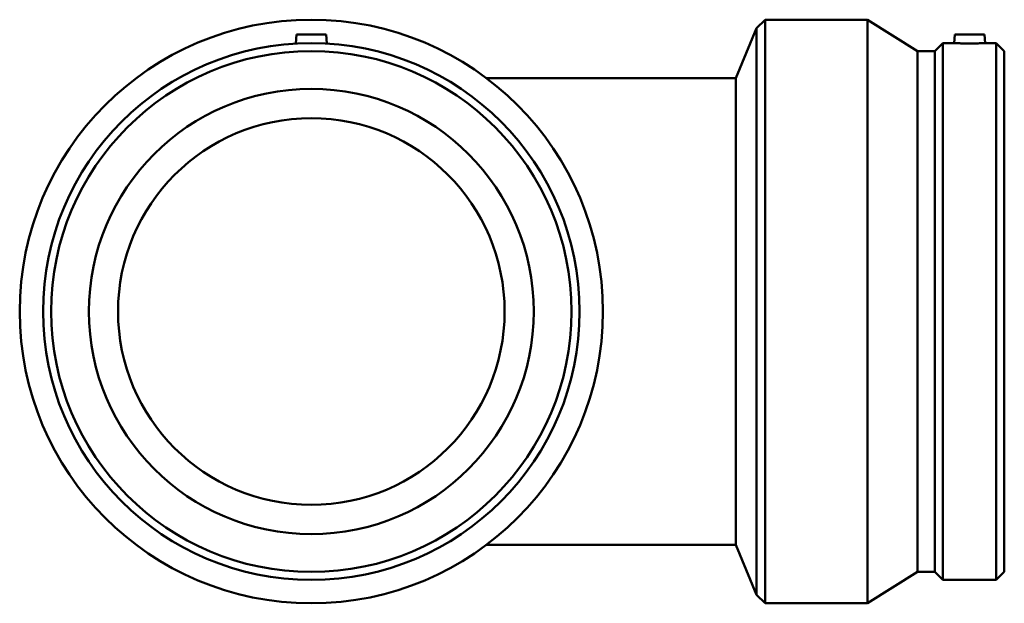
# Model space of a CAD drawing. Header units: millimetres. Extents: x -796 to 1473, y -1016 to 1243.
# Tile 1 of 6: x -796 to -298, y 119 to 414. Entities that reach past the tile are written whole.
import ezdxf

# ---------------------------------------------------------------- set-up
doc = ezdxf.new("R2010")
doc.units = ezdxf.units.MM
doc.layers.add('Visible (ANSI)', color=7, linetype='Continuous', lineweight=50)

msp = doc.modelspace()

# ---------------------------------------------------------------- linework, layer by layer
at = {"layer": 'Visible (ANSI)'}
for p, q in [((-423.009, 410.013), (-418.688, 414.333)), ((-418.688, 414.333), (-418.688, 119.333)), ((-366.888, 414.333), (-418.688, 414.333)), ((-366.888, 414.333), (-366.888, 119.333)), ((-341.551, 398.462), (-366.888, 414.333)), ((-433.438, 384.833), (-423.009, 410.013)), ((-423.009, 410.013), (-423.009, 123.653)), ((-655.688, 406.833), (-656.085, 402.303)), ((-655.688, 406.833), (-640.688, 406.833)), ((-640.688, 406.833), (-640.292, 402.303)), ((-322.733, 406.833), (-323.11, 402.533)), ((-322.733, 406.833), (-307.733, 406.833)), ((-307.733, 406.833), (-307.357, 402.533)), ((-341.551, 398.462), (-341.551, 135.204)), ((-332.778, 398.462), (-341.551, 398.462)), ((-332.778, 398.462), (-328.707, 402.533)), ((-332.778, 398.462), (-332.778, 135.204)), ((-328.707, 402.533), (-328.707, 131.133)), ((-323.11, 402.533), (-328.707, 402.533)), ((-301.759, 402.533), (-307.357, 402.533)), ((-301.759, 402.533), (-301.759, 131.133)), ((-297.688, 398.462), (-301.759, 402.533)), ((-297.688, 398.462), (-297.688, 135.204)), ((-433.438, 384.833), (-559.688, 384.833)), ((-433.438, 148.833), (-433.438, 384.833)), ((-559.688, 148.833), (-433.438, 148.833)), ((-433.438, 148.833), (-423.009, 123.653)), ((-341.551, 135.204), (-366.888, 119.333)), ((-332.778, 135.204), (-341.551, 135.204)), ((-332.778, 135.204), (-328.707, 131.133)), ((-297.688, 135.204), (-301.759, 131.133)), ((-301.759, 131.133), (-328.707, 131.133)), ((-423.009, 123.653), (-418.688, 119.333)), ((-366.888, 119.333), (-418.688, 119.333))]:
    msp.add_line(p, q, dxfattribs=at)
for radius in [147.5, 135.7, 131.629, 112.5, 97.75]:
    msp.add_circle((-648.188, 266.833), radius, dxfattribs=at)
for points, knots in [([(-315.233, 402.303), (-316.224, 402.303), (-317.28, 402.315), (-319.222, 402.359), (-320.108, 402.389), (-321.505, 402.447), (-322.11, 402.478), (-322.912, 402.521), (-323.11, 402.533), (-323.11, 402.533)], [0, 0, 0, 0, 0.2972237, 0.2972237, 0.5944474, 0.5944474, 0.8914978, 0.8914978, 1.1885483, 1.1885483, 1.1885483, 1.1885483]), ([(-307.357, 402.533), (-307.357, 402.533), (-307.554, 402.521), (-308.356, 402.478), (-308.961, 402.447), (-310.359, 402.389), (-311.244, 402.359), (-313.186, 402.315), (-314.243, 402.303), (-315.233, 402.303)], [3.5656449, 3.5656449, 3.5656449, 3.5656449, 3.8626954, 3.8626954, 4.1597459, 4.1597459, 4.4569696, 4.4569696, 4.7541933, 4.7541933, 4.7541933, 4.7541933])]:
    msp.add_open_spline(points, degree=3, knots=knots, dxfattribs=at)

doc.saveas('drawing.dxf')
